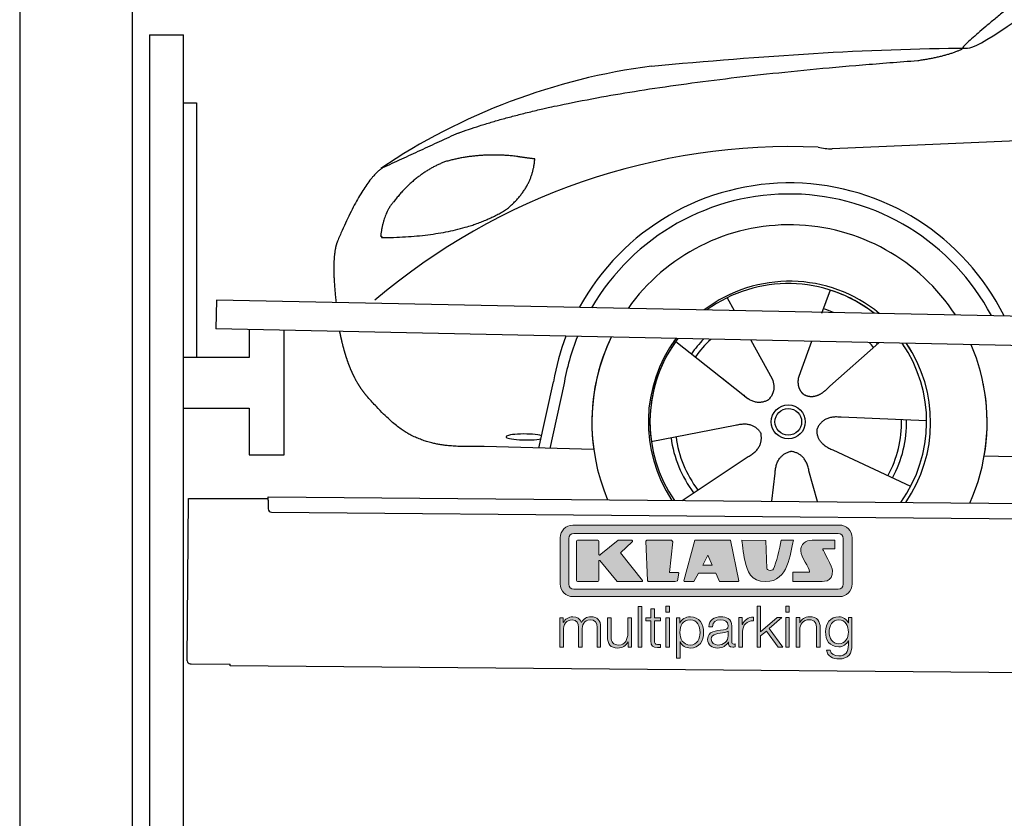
# Model space of a CAD drawing. Header units: millimetres. Extents: x -411 to 6777, y 0 to 6277.
# Tile 2 of 6: x 0 to 1744, y 3574 to 4989. Entities that reach past the tile are written whole.
import ezdxf

# ---------------------------------------------------------------- set-up
doc = ezdxf.new("R2010")
doc.units = ezdxf.units.MM
for name, color, linetype, lineweight in [('car', 10, 'Continuous', 25), ('Logo', 7, 'Continuous', 25), ('Plattform', 7, 'Continuous', 25), ('Ständer hinten', 7, 'Continuous', 25)]:
    doc.layers.add(name, color=color, linetype=linetype, lineweight=lineweight)

# ---------------------------------------------------------------- blocks, each defined once
blk = doc.blocks.new('Car')
at = {"layer": 'car'}
for p, q in [((1393.7, 4523), (1379, 4481.1)), ((1211.6, 4507.6), (1224.3, 4485.1)), ((1211.7, 4507.6), (1224.4, 4485.1)), ((1121.3, 4429.6), (1240.8, 4336.6)), ((1253.9, 4432.9), (1292.4, 4364.6)), ((1361.6, 4431.6), (1342.6, 4377.7)), ((1480.8, 4430.2), (1394.7, 4352.7)), ((1342.6, 4377.7), (1338.9, 4367.3)), ((1203.4, 4365.7), (1249.9, 4329.5)), ((880.7, 4238.2), (905.3, 4356.1)), ((923.8, 4350.9), (900.2, 4237.9)), ((1566.8, 4292.7), (1415.4, 4297.7)), ((1079.6, 4251.6), (1228, 4281.8)), ((977.7, 4236.5), (783.5, 4240)), ((1539.6, 4176.5), (1401.8, 4239.2)), ((1135.1, 4147.8), (1251.3, 4226.5)), ((1669.4, 4231.7), (3718.3, 4197)), ((1375, 4147.9), (1359.2, 4202.5)), ((1293.8, 4147.8), (1299.4, 4197.4))]:
    blk.add_line(p, q, dxfattribs=at)
for radius in [30.1, 23.6]:
    blk.add_circle((1321.8, 4288.8), radius, dxfattribs=at)
for centre, radius, start, end in [((1230.8, 3805.6), 1122.3, 98.0395, 124.4377), ((1335.4, 3635.3), 1141.2, 88.2487, 130.916), ((1396.7, 4890.3), 117.4, 256.9855, 269.1884), ((1323.9, 4287.9), 424.2, 26.9197, 151.8432), ((1323.6, 4287.7), 404.8, 28.396, 150.3669), ((1323.9, 4287.9), 350, 33.4585, 145.3045), ((1323.9, 4287.9), 250, 51.0494, 127.7135), ((1321.8, 4288.8), 245, 52.2371, 126.5259), ((1321.8, 4288.8), 245, 52.2371, 72.9266), ((1321.8, 4288.8), 209.6, 68.0621, 73.3995), ((1323.9, 4287.9), 424.2, 159.4632, 170.7471), ((1323.9, 4287.9), 424.2, 159.4632, 170.7471), ((1323.6, 4287.7), 404.8, 158.434, 171.0238), ((1323.9, 4287.9), 350, 155.0104, 203.6179), ((1323.9, 4287.9), 350, 155.0104, 188.4487), ((1323.9, 4287.9), 350, 155.0104, 157.8717), ((1323.9, 4287.9), 250, 144.1237, 214.1037), ((1321.8, 4288.8), 245, 143.5289, 188.7348), ((1321.8, 4288.8), 245, 144.9266, 215.1376), ((1323.9, 4287.9), 250, 144.1237, 148.496), ((1321.8, 4288.8), 245, 143.5289, 148.0172), ((1321.8, 4288.8), 209.6, 136.2024, 145.3995), ((1321.8, 4288.8), 200.6, 133.7482, 145.5463), ((1321.8, 4288.8), 200.6, 41.6402, 44.9032), ((1321.8, 4288.8), 200.6, 41.6402, 44.9032), ((1321.8, 4288.8), 209.6, 41.655, 42.449), ((1321.8, 4288.8), 245, 30.7457, 35.1225), ((1321.8, 4288.8), 245, 324.9119, 35.1225), ((1323.9, 4287.9), 250, 30.267, 34.5277), ((1323.9, 4287.9), 250, 325.9458, 34.5277), ((1323.9, 4287.9), 350, 350.7505, 23.641), ((1323.9, 4287.9), 350, 350.7505, 23.641), ((1323.9, 4287.9), 350, 336.4317, 11.924), ((1321.8, 4288.8), 200.6, 332.1152, 1.5463), ((1321.8, 4288.8), 209.6, 332.262, 1.3995), ((1321.8, 4288.8), 209.6, 188.262, 217.3995), ((1321.8, 4288.8), 200.6, 188.1152, 217.5463)]:
    blk.add_arc(centre, radius, start, end, dxfattribs=at)
blk.add_ellipse((856, 4257.7), major_axis=(33.6, 0), ratio=0.157274, start_param=0.513473, end_param=5.704241, dxfattribs=at)
for points, degree in [([(1632.8, 4953.7), (1668.5, 4950.2), (1968.4, 5201.8), (2145.9, 5312.4)], 3), ([(1928.8, 5207.4), (1848.2, 5146.2), (1746.6, 5061.8), (1618.3, 4955.4), (1624.2, 4953.5)], 4), ([(1073.8, 4916.9), (1270, 4936.7), (1455.1, 4951.4), (1632.8, 4953.7)], 3), ([(1545.1, 4931), (1598.2, 4939.3), (1623.9, 4952.5)], 2), ([(732.7, 4795.1), (968.5, 4883.8), (1545.1, 4931)], 2), ([(4703.8, 4887), (3827.1, 4907.4), (1395.1, 4772.9)], 2), ([(732.7, 4795.1), (599, 4732)], 1), ([(709.1, 4743.8), (657, 4722.6), (619.5, 4672.3)], 2), ([(836, 4754.7), (768.4, 4761.8), (709.1, 4743.8)], 2), ([(819.7, 4661.1), (865.4, 4698.5), (868.7, 4750.4)], 2), ([(868.7, 4750.4), (850.9, 4752.3), (836, 4754.7)], 2), ([(599, 4732), (564.6, 4708.8), (520.6, 4601.3)], 2), ([(619.5, 4672.3), (601.4, 4652.3), (597, 4611)], 2), ([(598.3, 4608.7), (743, 4610.6), (819.7, 4661.1)], 2), ([(597, 4611), (600.4, 4610.9), (598.3, 4608.7)], 2), ([(520.6, 4601.3), (515.4, 4588.3), (513.2, 4566.8), (513.4, 4541.7), (519, 4492.7)], 4), ([(1240.8, 4336.6), (1264.3, 4314.9), (1287.5, 4328.5)], 2), ([(1415.4, 4297.7), (1383.7, 4301.4), (1372.9, 4276.8)], 2), ([(1228, 4281.8), (1258.7, 4290.8), (1273.4, 4268.4)], 2), ([(1401.8, 4239.2), (1371.6, 4250), (1372.9, 4276.8)], 2), ([(1251.3, 4226.5), (1279.2, 4242.2), (1273.4, 4268.4)], 2), ([(1299.4, 4197.4), (1300.3, 4229.4), (1326.2, 4236.5)], 2), ([(1359.2, 4202.5), (1352.9, 4233.8), (1326.2, 4236.5)], 2)]:
    blk.add_open_spline(points, degree=degree, dxfattribs=at)
for points, degree, knots in [([(525.7, 4441.5), (526.6, 4437.2), (527.5, 4433), (528.5, 4428.9), (529.5, 4424.8), (533.2, 4410.1), (537.2, 4396.4), (541.8, 4384), (546.7, 4372.7)], 4, [0.4914944, 0.4914944, 0.4914944, 0.4914944, 0.4914944, 0.5422469, 0.5422469, 0.5422469, 0.5422469, 0.728655, 0.728655, 0.728655, 0.728655, 0.728655]), ([(546.4, 4373.4), (547.8, 4370.2), (549.2, 4367.1), (550.7, 4364.2), (552.2, 4361.3), (557.9, 4350.2), (563.9, 4340.9), (570.2, 4333), (576.8, 4325.6)], 4, [0.7288005, 0.7288005, 0.7288005, 0.7288005, 0.7288005, 0.7843928, 0.7843928, 0.7843928, 0.7843928, 1, 1, 1, 1, 1]), ([(1292.4, 4364.6), (1294.1, 4360.6), (1295.1, 4356.6), (1295.5, 4352.7), (1296.2, 4344.1), (1293.5, 4336), (1287.5, 4328.5)], 3, [0.2167758, 0.2167758, 0.2167758, 0.2167758, 0.4600873, 0.4600873, 0.4600873, 1, 1, 1, 1]), ([(1338.9, 4367.3), (1338.4, 4364.2), (1338.1, 4361.2), (1338.2, 4358.2), (1338.6, 4355.4), (1339.4, 4349.7), (1341.5, 4344.3), (1345.1, 4339.8), (1350, 4336.9)], 4, [0.3191838, 0.3191838, 0.3191838, 0.3191838, 0.3191838, 0.5438253, 0.5438253, 0.5438253, 0.5438253, 1, 1, 1, 1, 1]), ([(1394.7, 4352.7), (1394.7, 4352.7), (1394.7, 4352.7), (1394.7, 4352.7), (1394.7, 4352.7), (1385.6, 4342.9), (1375.1, 4332.9), (1360.8, 4330.3), (1350, 4336.9)], 4, [-0.000003, -0.000003, -0.000003, -0.000003, -0.000003, 0, 0, 0, 0, 1, 1, 1, 1, 1]), ([(783.5, 4240), (758.8, 4240.4), (703.2, 4236.3), (667, 4249.9), (623.1, 4274.6), (576.8, 4325.6)], 4, [0, 0, 0, 0, 0, 0.597866, 1, 1, 1, 1, 1])]:
    blk.add_open_spline(points, degree=degree, knots=knots, dxfattribs=at)
blk = doc.blocks.new('KLAUS')
at = {"layer": 'Logo'}
h = blk.add_hatch(color=8, dxfattribs=at)
h.dxf.hatch_style = 2
edge = h.paths.add_edge_path()
edge.add_spline(control_points=[(3.6, 29.09), (2.88, 29.09), (2.3, 28.51), (2.3, 27.8), (2.3, 27.8), (2.3, 16.11), (2.3, 16.11), (2.3, 15.39), (2.88, 14.81), (3.6, 14.81), (3.6, 14.81), (71.16, 14.81), (71.16, 14.81), (71.88, 14.81), (72.46, 15.39), (72.46, 16.11), (72.46, 16.11), (72.46, 27.8), (72.46, 27.8), (72.46, 28.51), (71.88, 29.09), (71.16, 29.09), (71.16, 29.09), (3.6, 29.09), (3.6, 29.09), (3.6, 29.09), (3.6, 29.09), (3.6, 29.09)], knot_values=[0, 0, 0, 0, 1, 1, 1, 2, 2, 2, 3, 3, 3, 4, 4, 4, 5, 5, 5, 6, 6, 6, 7, 7, 7, 8, 8, 8, 9, 9, 9, 9], degree=3, periodic=0)
edge = h.paths.add_edge_path()
edge.add_spline(control_points=[(3.35, 31.23), (3.35, 31.23), (71.47, 31.23), (71.47, 31.23), (73.26, 31.23), (74.71, 29.77), (74.71, 27.99), (74.71, 27.99), (74.71, 16.17), (74.71, 16.17), (74.71, 14.38), (73.26, 12.93), (71.47, 12.93), (71.47, 12.93), (3.35, 12.93), (3.35, 12.93), (1.56, 12.93), (0.11, 14.38), (0.11, 16.17), (0.11, 16.17), (0.11, 27.99), (0.11, 27.99), (0.11, 29.77), (1.56, 31.23), (3.35, 31.23), (3.35, 31.23), (3.35, 31.23), (3.35, 31.23)], knot_values=[0, 0, 0, 0, 1, 1, 1, 2, 2, 2, 3, 3, 3, 4, 4, 4, 5, 5, 5, 6, 6, 6, 7, 7, 7, 8, 8, 8, 9, 9, 9, 9], degree=3, periodic=0)
h = blk.add_hatch(color=8, dxfattribs=at)
h.dxf.hatch_style = 2
edge = h.paths.add_edge_path()
edge.add_spline(control_points=[(4.5, 27.33), (4.5, 27.33), (9.7, 27.33), (9.7, 27.33), (9.84, 27.33), (9.96, 27.22), (9.96, 27.08), (9.96, 27.08), (9.96, 23.69), (9.96, 23.69), (9.96, 23.69), (9.94, 23.64), (10.04, 23.59), (10.14, 23.53), (10.2, 23.57), (10.2, 23.57), (10.2, 23.57), (10.51, 23.75), (10.51, 23.75), (10.51, 23.75), (14.94, 27.33), (14.94, 27.33), (14.94, 27.33), (18.41, 27.33), (18.41, 27.33), (18.41, 27.33), (18.49, 27.33), (18.56, 27.2), (18.65, 27.04), (18.53, 26.91), (18.53, 26.91), (18.53, 26.91), (15.49, 24.11), (15.49, 24.11), (15.49, 24.11), (21.14, 17.06), (21.14, 17.06), (21.14, 17.06), (21.13, 16.91), (21.13, 16.91), (21.08, 16.84), (20.99, 16.82), (20.99, 16.82), (20.99, 16.82), (14.7, 16.82), (14.7, 16.82), (14.7, 16.82), (10.26, 22.17), (10.26, 22.17), (10.26, 22.17), (10.19, 22.24), (10.08, 22.21), (9.97, 22.18), (9.96, 22.11), (9.96, 22.11), (9.96, 22.11), (9.96, 17.08), (9.96, 17.08), (9.96, 16.94), (9.84, 16.82), (9.7, 16.82), (9.7, 16.82), (4.5, 16.82), (4.5, 16.82), (4.36, 16.82), (4.25, 16.94), (4.25, 17.08), (4.25, 17.08), (4.25, 27.08), (4.25, 27.08), (4.25, 27.22), (4.36, 27.33), (4.5, 27.33), (4.5, 27.33), (4.5, 27.33), (4.5, 27.33)], knot_values=[0, 0, 0, 0, 1, 1, 1, 2, 2, 2, 3, 3, 3, 4, 4, 4, 5, 5, 5, 6, 6, 6, 7, 7, 7, 8, 8, 8, 9, 9, 9, 10, 10, 10, 11, 11, 11, 12, 12, 12, 13, 13, 13, 14, 14, 14, 15, 15, 15, 16, 16, 16, 17, 17, 17, 18, 18, 18, 19, 19, 19, 20, 20, 20, 21, 21, 21, 22, 22, 22, 23, 23, 23, 24, 24, 24, 25, 25, 25, 25], degree=3, periodic=0)
h = blk.add_hatch(color=8, dxfattribs=at)
h.dxf.hatch_style = 2
h.paths.add_polyline_path([(22.42, 17.06), (21.97, 27.15), (22.24, 27.33), (28.55, 27.33), (28.86, 26.97), (28.01, 19.08), (30.26, 19.07), (30.44, 18.95), (30.08, 16.95), (29.49, 16.82), (22.6, 16.82)])
h = blk.add_hatch(color=8, dxfattribs=at)
h.paths.add_polyline_path([(36.52, 21.01), (38.93, 21.01), (37.87, 23.57)])
h.paths.add_polyline_path([(34.52, 27.33), (43.65, 27.33), (45.76, 16.94), (45.57, 16.82), (40.83, 16.82), (39.89, 18.95), (35.42, 18.95), (34.27, 16.82), (31.78, 16.82), (31.66, 17)])
h = blk.add_hatch(color=8, dxfattribs=at)
h.dxf.hatch_style = 2
edge = h.paths.add_edge_path()
edge.add_spline(control_points=[(52.69, 27.32), (52.69, 27.32), (52.88, 20.14), (52.88, 20.14), (53.01, 19.89), (53.2, 19.77), (53.43, 19.71), (53.91, 19.59), (54.43, 19.57), (54.64, 20.03), (55.23, 21.34), (56.27, 25.45), (56.6, 27.33), (56.6, 27.33), (59.77, 27.33), (59.77, 27.33), (58.77, 23.9), (58.56, 16.82), (52.63, 16.76), (48.72, 16.72), (48.01, 19.35), (47.27, 22.24), (46.89, 23.68), (46.54, 27.33), (46.54, 27.33), (46.54, 27.33), (52.69, 27.32), (52.69, 27.32), (52.69, 27.32), (52.69, 27.32), (52.69, 27.32)], knot_values=[0, 0, 0, 0, 1, 1, 1, 2, 2, 2, 3, 3, 3, 4, 4, 4, 5, 5, 5, 6, 6, 6, 7, 7, 7, 8, 8, 8, 9, 9, 9, 10, 10, 10, 10], degree=3, periodic=0)
h = blk.add_hatch(color=8, dxfattribs=at)
h.dxf.hatch_style = 2
edge = h.paths.add_edge_path()
edge.add_spline(control_points=[(64.46, 27.33), (64.46, 27.33), (70.31, 27.33), (70.31, 27.33), (70.31, 26.52), (70.31, 26.02), (70.31, 25.12), (70.31, 25.12), (67.3, 25.12), (67.3, 25.12), (67.24, 25.04), (67.25, 25.11), (67.25, 24.91), (67.25, 24.88), (69.73, 20.38), (69.73, 19.57), (69.73, 16.4), (67.22, 16.81), (65.9, 16.82), (65.9, 16.82), (59.59, 16.82), (59.59, 16.82), (59.59, 17.76), (59.59, 18.23), (59.59, 19.14), (59.59, 19.14), (63.75, 19.14), (63.75, 19.14), (63.82, 19.22), (63.81, 19.11), (63.81, 19.31), (63.81, 20.32), (61.58, 23.06), (61.58, 24.63), (61.58, 26.33), (62.83, 27.34), (64.46, 27.33), (64.46, 27.33), (64.46, 27.33), (64.46, 27.33)], knot_values=[0, 0, 0, 0, 1, 1, 1, 2, 2, 2, 3, 3, 3, 4, 4, 4, 5, 5, 5, 6, 6, 6, 7, 7, 7, 8, 8, 8, 9, 9, 9, 10, 10, 10, 11, 11, 11, 12, 12, 12, 13, 13, 13, 13], degree=3, periodic=0)
h = blk.add_hatch(color=30, dxfattribs=at)
h.dxf.hatch_style = 2
h.paths.add_polyline_path([(20.07, 0), (20.99, 0), (20.99, 10.45), (20.07, 10.45)])
h = blk.add_hatch(color=30, dxfattribs=at)
h.paths.add_polyline_path([(27.1, 0), (28.03, 0), (28.03, 7.55), (27.1, 7.55)])
h.paths.add_polyline_path([(27.1, 8.98), (28.03, 8.98), (28.03, 10.45), (27.1, 10.45)])
h = blk.add_hatch(color=30, dxfattribs=at)
h.dxf.hatch_style = 2
h.paths.add_polyline_path([(50.4, 0), (51.32, 0), (51.32, 2.87), (52.82, 4.11), (55.8, 0), (56.96, 0), (53.52, 4.76), (56.74, 7.55), (55.51, 7.55), (51.32, 3.89), (51.32, 10.45), (50.4, 10.45)])
h = blk.add_hatch(color=30, dxfattribs=at)
h.paths.add_polyline_path([(57.74, 0), (58.66, 0), (58.66, 7.55), (57.74, 7.55)])
h.paths.add_polyline_path([(57.74, 8.98), (58.66, 8.98), (58.66, 10.45), (57.74, 10.45)])
h = blk.add_hatch(color=30, dxfattribs=at)
h.dxf.hatch_style = 2
edge = h.paths.add_edge_path()
edge.add_spline(control_points=[(0, 0), (0, 0), (0.92, 0), (0.92, 0), (0.92, 0), (0.92, 4.22), (0.92, 4.22), (0.94, 5.8), (1.58, 7), (3.18, 7), (4.35, 7), (4.77, 6.15), (4.76, 5.12), (4.76, 5.12), (4.76, 0), (4.76, 0), (4.76, 0), (5.68, 0), (5.68, 0), (5.68, 0), (5.68, 4.27), (5.68, 4.27), (5.68, 5.68), (6.14, 7), (7.73, 7), (9.05, 7), (9.52, 6.32), (9.52, 5.08), (9.52, 5.08), (9.52, 0), (9.52, 0), (9.52, 0), (10.44, 0), (10.44, 0), (10.44, 0), (10.44, 5.12), (10.44, 5.12), (10.44, 6.91), (9.59, 7.77), (7.94, 7.77), (6.94, 7.77), (5.99, 7.29), (5.54, 6.3), (5.26, 7.29), (4.36, 7.77), (3.37, 7.77), (2.17, 7.77), (1.38, 7.19), (0.89, 6.28), (0.89, 6.28), (0.85, 6.28), (0.85, 6.28), (0.85, 6.28), (0.85, 7.55), (0.85, 7.55), (0.85, 7.55), (0, 7.55), (0, 7.55), (0, 7.55), (0, 0), (0, 0), (0, 0), (0, 0), (0, 0)], knot_values=[0, 0, 0, 0, 1, 1, 1, 2, 2, 2, 3, 3, 3, 4, 4, 4, 5, 5, 5, 6, 6, 6, 7, 7, 7, 8, 8, 8, 9, 9, 9, 10, 10, 10, 11, 11, 11, 12, 12, 12, 13, 13, 13, 14, 14, 14, 15, 15, 15, 16, 16, 16, 17, 17, 17, 18, 18, 18, 19, 19, 19, 20, 20, 20, 21, 21, 21, 21], degree=3, periodic=0)
h = blk.add_hatch(color=30, dxfattribs=at)
h.dxf.hatch_style = 2
edge = h.paths.add_edge_path()
edge.add_spline(control_points=[(18.31, 7.55), (18.31, 7.55), (17.39, 7.55), (17.39, 7.55), (17.39, 7.55), (17.39, 3.59), (17.39, 3.59), (17.39, 2.05), (16.7, 0.56), (15.12, 0.56), (13.66, 0.56), (13.15, 1.27), (13.1, 2.64), (13.1, 2.64), (13.1, 7.55), (13.1, 7.55), (13.1, 7.55), (12.18, 7.55), (12.18, 7.55), (12.18, 7.55), (12.18, 2.65), (12.18, 2.65), (12.18, 0.89), (12.93, -0.22), (14.83, -0.22), (15.96, -0.22), (16.95, 0.35), (17.44, 1.36), (17.44, 1.36), (17.47, 1.36), (17.47, 1.36), (17.47, 1.36), (17.47, 0), (17.47, 0), (17.47, 0), (18.31, 0), (18.31, 0), (18.31, 0), (18.31, 7.55), (18.31, 7.55), (18.31, 7.55), (18.31, 7.55), (18.31, 7.55)], knot_values=[0, 0, 0, 0, 1, 1, 1, 2, 2, 2, 3, 3, 3, 4, 4, 4, 5, 5, 5, 6, 6, 6, 7, 7, 7, 8, 8, 8, 9, 9, 9, 10, 10, 10, 11, 11, 11, 12, 12, 12, 13, 13, 13, 14, 14, 14, 14], degree=3, periodic=0)
h = blk.add_hatch(color=30, dxfattribs=at)
h.dxf.hatch_style = 2
edge = h.paths.add_edge_path()
edge.add_spline(control_points=[(24.22, 9.82), (24.22, 9.82), (23.3, 9.82), (23.3, 9.82), (23.3, 9.82), (23.3, 7.55), (23.3, 7.55), (23.3, 7.55), (21.98, 7.55), (21.98, 7.55), (21.98, 7.55), (21.98, 6.78), (21.98, 6.78), (21.98, 6.78), (23.3, 6.78), (23.3, 6.78), (23.3, 6.78), (23.3, 1.61), (23.3, 1.61), (23.28, 0.32), (23.71, -0.09), (24.94, -0.09), (25.22, -0.09), (25.48, -0.06), (25.76, -0.06), (25.76, -0.06), (25.76, 0.73), (25.76, 0.73), (25.5, 0.7), (25.23, 0.69), (24.97, 0.69), (24.31, 0.73), (24.22, 1.08), (24.22, 1.68), (24.22, 1.68), (24.22, 6.78), (24.22, 6.78), (24.22, 6.78), (25.76, 6.78), (25.76, 6.78), (25.76, 6.78), (25.76, 7.55), (25.76, 7.55), (25.76, 7.55), (24.22, 7.55), (24.22, 7.55), (24.22, 7.55), (24.22, 9.82), (24.22, 9.82), (24.22, 9.82), (24.22, 9.82), (24.22, 9.82)], knot_values=[0, 0, 0, 0, 1, 1, 1, 2, 2, 2, 3, 3, 3, 4, 4, 4, 5, 5, 5, 6, 6, 6, 7, 7, 7, 8, 8, 8, 9, 9, 9, 10, 10, 10, 11, 11, 11, 12, 12, 12, 13, 13, 13, 14, 14, 14, 15, 15, 15, 16, 16, 16, 17, 17, 17, 17], degree=3, periodic=0)
h = blk.add_hatch(color=30, dxfattribs=at)
edge = h.paths.add_edge_path()
edge.add_spline(control_points=[(35.84, 3.78), (35.84, 2.21), (35.12, 0.56), (33.37, 0.56), (31.4, 0.56), (30.72, 2.21), (30.72, 3.78), (30.72, 5.49), (31.33, 7), (33.37, 7), (35.12, 7), (35.84, 5.34), (35.84, 3.78), (35.84, 3.78), (35.84, 3.78), (35.84, 3.78)], knot_values=[0, 0, 0, 0, 1, 1, 1, 2, 2, 2, 3, 3, 3, 4, 4, 4, 5, 5, 5, 5], degree=3, periodic=0)
edge = h.paths.add_edge_path()
edge.add_spline(control_points=[(29.79, -2.8), (29.79, -2.8), (30.72, -2.8), (30.72, -2.8), (30.72, -2.8), (30.72, 1.43), (30.72, 1.43), (30.72, 1.43), (30.74, 1.43), (30.74, 1.43), (31.14, 0.35), (32.24, -0.22), (33.37, -0.22), (35.66, -0.22), (36.76, 1.64), (36.76, 3.78), (36.76, 5.91), (35.66, 7.77), (33.37, 7.77), (32.15, 7.77), (31.1, 7.14), (30.67, 6.12), (30.67, 6.12), (30.64, 6.12), (30.64, 6.12), (30.64, 6.12), (30.64, 7.55), (30.64, 7.55), (30.64, 7.55), (29.79, 7.55), (29.79, 7.55), (29.79, 7.55), (29.79, -2.8), (29.79, -2.8), (29.79, -2.8), (29.79, -2.8), (29.79, -2.8)], knot_values=[0, 0, 0, 0, 1, 1, 1, 2, 2, 2, 3, 3, 3, 4, 4, 4, 5, 5, 5, 6, 6, 6, 7, 7, 7, 8, 8, 8, 9, 9, 9, 10, 10, 10, 11, 11, 11, 12, 12, 12, 12], degree=3, periodic=0)
h = blk.add_hatch(color=30, dxfattribs=at)
edge = h.paths.add_edge_path()
edge.add_spline(control_points=[(43.03, 2.93), (43.04, 1.45), (41.8, 0.56), (40.39, 0.56), (39.53, 0.56), (38.71, 1.13), (38.71, 2.05), (38.71, 3.53), (40.66, 3.51), (42.22, 3.79), (42.47, 3.84), (42.88, 3.91), (43, 4.13), (43, 4.13), (43.03, 4.13), (43.03, 4.13), (43.03, 4.13), (43.03, 2.93), (43.03, 2.93), (43.03, 2.93), (43.03, 2.93), (43.03, 2.93)], knot_values=[0, 0, 0, 0, 1, 1, 1, 2, 2, 2, 3, 3, 3, 4, 4, 4, 5, 5, 5, 6, 6, 6, 7, 7, 7, 7], degree=3, periodic=0)
edge = h.paths.add_edge_path()
edge.add_spline(control_points=[(39.03, 5.24), (39.06, 6.47), (39.91, 7), (41.05, 7), (42.14, 7), (43.03, 6.69), (43.03, 5.45), (43.03, 4.61), (42.6, 4.51), (41.84, 4.42), (39.85, 4.19), (37.79, 4.11), (37.79, 1.99), (37.79, 0.47), (38.93, -0.22), (40.32, -0.22), (41.77, -0.22), (42.43, 0.34), (43.07, 1.32), (43.07, 1.32), (43.1, 1.32), (43.1, 1.32), (43.1, 0.53), (43.25, 0), (44.19, 0), (44.43, 0), (44.58, 0.01), (44.79, 0.06), (44.79, 0.06), (44.79, 0.83), (44.79, 0.83), (44.71, 0.81), (44.6, 0.78), (44.49, 0.78), (44.13, 0.78), (43.95, 0.98), (43.95, 1.33), (43.95, 1.33), (43.95, 5.34), (43.95, 5.34), (43.95, 7.36), (42.5, 7.77), (41.17, 7.77), (39.44, 7.77), (38.2, 7.01), (38.11, 5.24), (38.11, 5.24), (39.03, 5.24), (39.03, 5.24), (39.03, 5.24), (39.03, 5.24), (39.03, 5.24)], knot_values=[0, 0, 0, 0, 1, 1, 1, 2, 2, 2, 3, 3, 3, 4, 4, 4, 5, 5, 5, 6, 6, 6, 7, 7, 7, 8, 8, 8, 9, 9, 9, 10, 10, 10, 11, 11, 11, 12, 12, 12, 13, 13, 13, 14, 14, 14, 15, 15, 15, 16, 16, 16, 17, 17, 17, 17], degree=3, periodic=0)
h = blk.add_hatch(color=30, dxfattribs=at)
h.dxf.hatch_style = 2
edge = h.paths.add_edge_path()
edge.add_spline(control_points=[(45.79, 0), (45.79, 0), (46.71, 0), (46.71, 0), (46.71, 0), (46.71, 4.03), (46.71, 4.03), (46.71, 5.59), (47.85, 6.82), (49.52, 6.73), (49.52, 6.73), (49.52, 7.66), (49.52, 7.66), (48.16, 7.72), (47.14, 7), (46.67, 5.78), (46.67, 5.78), (46.64, 5.78), (46.64, 5.78), (46.64, 5.78), (46.64, 7.55), (46.64, 7.55), (46.64, 7.55), (45.79, 7.55), (45.79, 7.55), (45.79, 7.55), (45.79, 0), (45.79, 0), (45.79, 0), (45.79, 0), (45.79, 0)], knot_values=[0, 0, 0, 0, 1, 1, 1, 2, 2, 2, 3, 3, 3, 4, 4, 4, 5, 5, 5, 6, 6, 6, 7, 7, 7, 8, 8, 8, 9, 9, 9, 10, 10, 10, 10], degree=3, periodic=0)
h = blk.add_hatch(color=30, dxfattribs=at)
h.dxf.hatch_style = 2
edge = h.paths.add_edge_path()
edge.add_spline(control_points=[(60.41, 0), (60.41, 0), (61.33, 0), (61.33, 0), (61.33, 0), (61.33, 4.41), (61.33, 4.41), (61.36, 5.89), (62.24, 7), (63.7, 7), (65.2, 7), (65.62, 6.02), (65.62, 4.71), (65.62, 4.71), (65.62, 0), (65.62, 0), (65.62, 0), (66.54, 0), (66.54, 0), (66.54, 0), (66.54, 4.86), (66.54, 4.86), (66.54, 6.66), (65.9, 7.77), (63.78, 7.77), (62.71, 7.77), (61.7, 7.16), (61.36, 6.25), (61.36, 6.25), (61.33, 6.25), (61.33, 6.25), (61.33, 6.25), (61.33, 7.55), (61.33, 7.55), (61.33, 7.55), (60.41, 7.55), (60.41, 7.55), (60.41, 7.55), (60.41, 0), (60.41, 0), (60.41, 0), (60.41, 0), (60.41, 0)], knot_values=[0, 0, 0, 0, 1, 1, 1, 2, 2, 2, 3, 3, 3, 4, 4, 4, 5, 5, 5, 6, 6, 6, 7, 7, 7, 8, 8, 8, 9, 9, 9, 10, 10, 10, 11, 11, 11, 12, 12, 12, 13, 13, 13, 14, 14, 14, 14], degree=3, periodic=0)
h = blk.add_hatch(color=30, dxfattribs=at)
edge = h.paths.add_edge_path()
edge.add_spline(control_points=[(71.32, 0.86), (69.62, 0.86), (68.83, 2.34), (68.83, 3.86), (68.83, 5.43), (69.56, 7), (71.32, 7), (73.06, 7), (73.75, 5.34), (73.75, 3.86), (73.75, 2.33), (72.91, 0.86), (71.32, 0.86), (71.32, 0.86), (71.32, 0.86), (71.32, 0.86)], knot_values=[0, 0, 0, 0, 1, 1, 1, 2, 2, 2, 3, 3, 3, 4, 4, 4, 5, 5, 5, 5], degree=3, periodic=0)
edge = h.paths.add_edge_path()
edge.add_spline(control_points=[(74.67, 7.55), (74.67, 7.55), (73.75, 7.55), (73.75, 7.55), (73.75, 7.55), (73.75, 6.25), (73.75, 6.25), (73.75, 6.25), (73.72, 6.25), (73.72, 6.25), (73.35, 7.09), (72.41, 7.77), (71.32, 7.77), (69.13, 7.77), (67.9, 6.05), (67.9, 3.97), (67.9, 1.82), (68.9, 0.09), (71.32, 0.09), (72.4, 0.09), (73.29, 0.72), (73.72, 1.64), (73.72, 1.64), (73.75, 1.64), (73.75, 1.64), (73.75, 1.64), (73.75, 0.61), (73.75, 0.61), (73.75, -1.23), (73.01, -2.24), (71.32, -2.24), (70.29, -2.24), (69.31, -1.85), (69.1, -0.73), (69.1, -0.73), (68.18, -0.73), (68.18, -0.73), (68.31, -2.34), (69.81, -3.02), (71.32, -3.02), (73.79, -3.02), (74.65, -1.64), (74.67, 0.61), (74.67, 0.61), (74.67, 7.55), (74.67, 7.55), (74.67, 7.55), (74.67, 7.55), (74.67, 7.55)], knot_values=[0, 0, 0, 0, 1, 1, 1, 2, 2, 2, 3, 3, 3, 4, 4, 4, 5, 5, 5, 6, 6, 6, 7, 7, 7, 8, 8, 8, 9, 9, 9, 10, 10, 10, 11, 11, 11, 12, 12, 12, 13, 13, 13, 14, 14, 14, 15, 15, 15, 16, 16, 16, 16], degree=3, periodic=0)
at = {"layer": 'Logo', "lineweight": 0}
for points in [[(22.42, 17.06), (21.97, 27.15), (22.24, 27.33), (28.55, 27.33), (28.86, 26.97), (28.01, 19.08), (30.26, 19.07), (30.44, 18.95), (30.08, 16.95), (29.49, 16.82), (22.6, 16.82), (22.42, 17.06), (22.42, 17.06)], [(34.52, 27.33), (43.65, 27.33), (45.76, 16.94), (45.57, 16.82), (40.83, 16.82), (39.89, 18.95), (35.42, 18.95), (34.27, 16.82), (31.78, 16.82), (31.66, 17), (34.52, 27.33), (34.52, 27.33)], [(36.52, 21.01), (38.93, 21.01), (37.87, 23.57), (36.52, 21.01), (36.52, 21.01)], [(20.07, 0), (20.99, 0), (20.99, 10.45), (20.07, 10.45), (20.07, 0), (20.07, 0)], [(27.1, 8.98), (28.03, 8.98), (28.03, 10.45), (27.1, 10.45), (27.1, 8.98), (27.1, 8.98)], [(50.4, 0), (51.32, 0), (51.32, 2.87), (52.82, 4.11), (55.8, 0), (56.96, 0), (53.52, 4.76), (56.74, 7.55), (55.51, 7.55), (51.32, 3.89), (51.32, 10.45), (50.4, 10.45), (50.4, 0), (50.4, 0)], [(57.74, 8.98), (58.66, 8.98), (58.66, 10.45), (57.74, 10.45), (57.74, 8.98), (57.74, 8.98)], [(27.1, 0), (28.03, 0), (28.03, 7.55), (27.1, 7.55), (27.1, 0), (27.1, 0)], [(57.74, 0), (58.66, 0), (58.66, 7.55), (57.74, 7.55), (57.74, 0), (57.74, 0)]]:
    blk.add_lwpolyline(points, dxfattribs=at)
for points, knots in [([(3.35, 31.23), (3.35, 31.23), (71.47, 31.23), (71.47, 31.23), (73.26, 31.23), (74.71, 29.77), (74.71, 27.99), (74.71, 27.99), (74.71, 16.17), (74.71, 16.17), (74.71, 14.38), (73.26, 12.93), (71.47, 12.93), (71.47, 12.93), (3.35, 12.93), (3.35, 12.93), (1.56, 12.93), (0.11, 14.38), (0.11, 16.17), (0.11, 16.17), (0.11, 27.99), (0.11, 27.99), (0.11, 29.77), (1.56, 31.23), (3.35, 31.23), (3.35, 31.23), (3.35, 31.23), (3.35, 31.23)], [0, 0, 0, 0, 1, 1, 1, 2, 2, 2, 3, 3, 3, 4, 4, 4, 5, 5, 5, 6, 6, 6, 7, 7, 7, 8, 8, 8, 9, 9, 9, 9]), ([(3.6, 29.09), (2.88, 29.09), (2.3, 28.51), (2.3, 27.8), (2.3, 27.8), (2.3, 16.11), (2.3, 16.11), (2.3, 15.39), (2.88, 14.81), (3.6, 14.81), (3.6, 14.81), (71.16, 14.81), (71.16, 14.81), (71.88, 14.81), (72.46, 15.39), (72.46, 16.11), (72.46, 16.11), (72.46, 27.8), (72.46, 27.8), (72.46, 28.51), (71.88, 29.09), (71.16, 29.09), (71.16, 29.09), (3.6, 29.09), (3.6, 29.09), (3.6, 29.09), (3.6, 29.09), (3.6, 29.09)], [0, 0, 0, 0, 1, 1, 1, 2, 2, 2, 3, 3, 3, 4, 4, 4, 5, 5, 5, 6, 6, 6, 7, 7, 7, 8, 8, 8, 9, 9, 9, 9]), ([(4.5, 27.33), (4.5, 27.33), (9.7, 27.33), (9.7, 27.33), (9.84, 27.33), (9.96, 27.22), (9.96, 27.08), (9.96, 27.08), (9.96, 23.69), (9.96, 23.69), (9.96, 23.69), (9.94, 23.64), (10.04, 23.59), (10.14, 23.53), (10.2, 23.57), (10.2, 23.57), (10.2, 23.57), (10.51, 23.75), (10.51, 23.75), (10.51, 23.75), (14.94, 27.33), (14.94, 27.33), (14.94, 27.33), (18.41, 27.33), (18.41, 27.33), (18.41, 27.33), (18.49, 27.33), (18.56, 27.2), (18.65, 27.04), (18.53, 26.91), (18.53, 26.91), (18.53, 26.91), (15.49, 24.11), (15.49, 24.11), (15.49, 24.11), (21.14, 17.06), (21.14, 17.06), (21.14, 17.06), (21.13, 16.91), (21.13, 16.91), (21.08, 16.84), (20.99, 16.82), (20.99, 16.82), (20.99, 16.82), (14.7, 16.82), (14.7, 16.82), (14.7, 16.82), (10.26, 22.17), (10.26, 22.17), (10.26, 22.17), (10.19, 22.24), (10.08, 22.21), (9.97, 22.18), (9.96, 22.11), (9.96, 22.11), (9.96, 22.11), (9.96, 17.08), (9.96, 17.08), (9.96, 16.94), (9.84, 16.82), (9.7, 16.82), (9.7, 16.82), (4.5, 16.82), (4.5, 16.82), (4.36, 16.82), (4.25, 16.94), (4.25, 17.08), (4.25, 17.08), (4.25, 27.08), (4.25, 27.08), (4.25, 27.22), (4.36, 27.33), (4.5, 27.33), (4.5, 27.33), (4.5, 27.33), (4.5, 27.33)], [0, 0, 0, 0, 1, 1, 1, 2, 2, 2, 3, 3, 3, 4, 4, 4, 5, 5, 5, 6, 6, 6, 7, 7, 7, 8, 8, 8, 9, 9, 9, 10, 10, 10, 11, 11, 11, 12, 12, 12, 13, 13, 13, 14, 14, 14, 15, 15, 15, 16, 16, 16, 17, 17, 17, 18, 18, 18, 19, 19, 19, 20, 20, 20, 21, 21, 21, 22, 22, 22, 23, 23, 23, 24, 24, 24, 25, 25, 25, 25]), ([(52.69, 27.32), (52.69, 27.32), (52.88, 20.14), (52.88, 20.14), (53.01, 19.89), (53.2, 19.77), (53.43, 19.71), (53.91, 19.59), (54.43, 19.57), (54.64, 20.03), (55.23, 21.34), (56.27, 25.45), (56.6, 27.33), (56.6, 27.33), (59.77, 27.33), (59.77, 27.33), (58.77, 23.9), (58.56, 16.82), (52.63, 16.76), (48.72, 16.72), (48.01, 19.35), (47.27, 22.24), (46.89, 23.68), (46.54, 27.33), (46.54, 27.33), (46.54, 27.33), (52.69, 27.32), (52.69, 27.32), (52.69, 27.32), (52.69, 27.32), (52.69, 27.32)], [0, 0, 0, 0, 1, 1, 1, 2, 2, 2, 3, 3, 3, 4, 4, 4, 5, 5, 5, 6, 6, 6, 7, 7, 7, 8, 8, 8, 9, 9, 9, 10, 10, 10, 10]), ([(64.46, 27.33), (64.46, 27.33), (70.31, 27.33), (70.31, 27.33), (70.31, 26.52), (70.31, 26.02), (70.31, 25.12), (70.31, 25.12), (67.3, 25.12), (67.3, 25.12), (67.24, 25.04), (67.25, 25.11), (67.25, 24.91), (67.25, 24.88), (69.73, 20.38), (69.73, 19.57), (69.73, 16.4), (67.22, 16.81), (65.9, 16.82), (65.9, 16.82), (59.59, 16.82), (59.59, 16.82), (59.59, 17.76), (59.59, 18.23), (59.59, 19.14), (59.59, 19.14), (63.75, 19.14), (63.75, 19.14), (63.82, 19.22), (63.81, 19.11), (63.81, 19.31), (63.81, 20.32), (61.58, 23.06), (61.58, 24.63), (61.58, 26.33), (62.83, 27.34), (64.46, 27.33), (64.46, 27.33), (64.46, 27.33), (64.46, 27.33)], [0, 0, 0, 0, 1, 1, 1, 2, 2, 2, 3, 3, 3, 4, 4, 4, 5, 5, 5, 6, 6, 6, 7, 7, 7, 8, 8, 8, 9, 9, 9, 10, 10, 10, 11, 11, 11, 12, 12, 12, 13, 13, 13, 13]), ([(0, 0), (0, 0), (0.92, 0), (0.92, 0), (0.92, 0), (0.92, 4.22), (0.92, 4.22), (0.94, 5.8), (1.58, 7), (3.18, 7), (4.35, 7), (4.77, 6.15), (4.76, 5.12), (4.76, 5.12), (4.76, 0), (4.76, 0), (4.76, 0), (5.68, 0), (5.68, 0), (5.68, 0), (5.68, 4.27), (5.68, 4.27), (5.68, 5.68), (6.14, 7), (7.73, 7), (9.05, 7), (9.52, 6.32), (9.52, 5.08), (9.52, 5.08), (9.52, 0), (9.52, 0), (9.52, 0), (10.44, 0), (10.44, 0), (10.44, 0), (10.44, 5.12), (10.44, 5.12), (10.44, 6.91), (9.59, 7.77), (7.94, 7.77), (6.94, 7.77), (5.99, 7.29), (5.54, 6.3), (5.26, 7.29), (4.36, 7.77), (3.37, 7.77), (2.17, 7.77), (1.38, 7.19), (0.89, 6.28), (0.89, 6.28), (0.85, 6.28), (0.85, 6.28), (0.85, 6.28), (0.85, 7.55), (0.85, 7.55), (0.85, 7.55), (0, 7.55), (0, 7.55), (0, 7.55), (0, 0), (0, 0), (0, 0), (0, 0), (0, 0)], [0, 0, 0, 0, 1, 1, 1, 2, 2, 2, 3, 3, 3, 4, 4, 4, 5, 5, 5, 6, 6, 6, 7, 7, 7, 8, 8, 8, 9, 9, 9, 10, 10, 10, 11, 11, 11, 12, 12, 12, 13, 13, 13, 14, 14, 14, 15, 15, 15, 16, 16, 16, 17, 17, 17, 18, 18, 18, 19, 19, 19, 20, 20, 20, 21, 21, 21, 21]), ([(18.31, 7.55), (18.31, 7.55), (17.39, 7.55), (17.39, 7.55), (17.39, 7.55), (17.39, 3.59), (17.39, 3.59), (17.39, 2.05), (16.7, 0.56), (15.12, 0.56), (13.66, 0.56), (13.15, 1.27), (13.1, 2.64), (13.1, 2.64), (13.1, 7.55), (13.1, 7.55), (13.1, 7.55), (12.18, 7.55), (12.18, 7.55), (12.18, 7.55), (12.18, 2.65), (12.18, 2.65), (12.18, 0.89), (12.93, -0.22), (14.83, -0.22), (15.96, -0.22), (16.95, 0.35), (17.44, 1.36), (17.44, 1.36), (17.47, 1.36), (17.47, 1.36), (17.47, 1.36), (17.47, 0), (17.47, 0), (17.47, 0), (18.31, 0), (18.31, 0), (18.31, 0), (18.31, 7.55), (18.31, 7.55), (18.31, 7.55), (18.31, 7.55), (18.31, 7.55)], [0, 0, 0, 0, 1, 1, 1, 2, 2, 2, 3, 3, 3, 4, 4, 4, 5, 5, 5, 6, 6, 6, 7, 7, 7, 8, 8, 8, 9, 9, 9, 10, 10, 10, 11, 11, 11, 12, 12, 12, 13, 13, 13, 14, 14, 14, 14]), ([(24.22, 9.82), (24.22, 9.82), (23.3, 9.82), (23.3, 9.82), (23.3, 9.82), (23.3, 7.55), (23.3, 7.55), (23.3, 7.55), (21.98, 7.55), (21.98, 7.55), (21.98, 7.55), (21.98, 6.78), (21.98, 6.78), (21.98, 6.78), (23.3, 6.78), (23.3, 6.78), (23.3, 6.78), (23.3, 1.61), (23.3, 1.61), (23.28, 0.32), (23.71, -0.09), (24.94, -0.09), (25.22, -0.09), (25.48, -0.06), (25.76, -0.06), (25.76, -0.06), (25.76, 0.73), (25.76, 0.73), (25.5, 0.7), (25.23, 0.69), (24.97, 0.69), (24.31, 0.73), (24.22, 1.08), (24.22, 1.68), (24.22, 1.68), (24.22, 6.78), (24.22, 6.78), (24.22, 6.78), (25.76, 6.78), (25.76, 6.78), (25.76, 6.78), (25.76, 7.55), (25.76, 7.55), (25.76, 7.55), (24.22, 7.55), (24.22, 7.55), (24.22, 7.55), (24.22, 9.82), (24.22, 9.82), (24.22, 9.82), (24.22, 9.82), (24.22, 9.82)], [0, 0, 0, 0, 1, 1, 1, 2, 2, 2, 3, 3, 3, 4, 4, 4, 5, 5, 5, 6, 6, 6, 7, 7, 7, 8, 8, 8, 9, 9, 9, 10, 10, 10, 11, 11, 11, 12, 12, 12, 13, 13, 13, 14, 14, 14, 15, 15, 15, 16, 16, 16, 17, 17, 17, 17]), ([(29.79, -2.8), (29.79, -2.8), (30.72, -2.8), (30.72, -2.8), (30.72, -2.8), (30.72, 1.43), (30.72, 1.43), (30.72, 1.43), (30.74, 1.43), (30.74, 1.43), (31.14, 0.35), (32.24, -0.22), (33.37, -0.22), (35.66, -0.22), (36.76, 1.64), (36.76, 3.78), (36.76, 5.91), (35.66, 7.77), (33.37, 7.77), (32.15, 7.77), (31.1, 7.14), (30.67, 6.12), (30.67, 6.12), (30.64, 6.12), (30.64, 6.12), (30.64, 6.12), (30.64, 7.55), (30.64, 7.55), (30.64, 7.55), (29.79, 7.55), (29.79, 7.55), (29.79, 7.55), (29.79, -2.8), (29.79, -2.8), (29.79, -2.8), (29.79, -2.8), (29.79, -2.8)], [0, 0, 0, 0, 1, 1, 1, 2, 2, 2, 3, 3, 3, 4, 4, 4, 5, 5, 5, 6, 6, 6, 7, 7, 7, 8, 8, 8, 9, 9, 9, 10, 10, 10, 11, 11, 11, 12, 12, 12, 12]), ([(39.03, 5.24), (39.06, 6.47), (39.91, 7), (41.05, 7), (42.14, 7), (43.03, 6.69), (43.03, 5.45), (43.03, 4.61), (42.6, 4.51), (41.84, 4.42), (39.85, 4.19), (37.79, 4.11), (37.79, 1.99), (37.79, 0.47), (38.93, -0.22), (40.32, -0.22), (41.77, -0.22), (42.43, 0.34), (43.07, 1.32), (43.07, 1.32), (43.1, 1.32), (43.1, 1.32), (43.1, 0.53), (43.25, 0), (44.19, 0), (44.43, 0), (44.58, 0.01), (44.79, 0.06), (44.79, 0.06), (44.79, 0.83), (44.79, 0.83), (44.71, 0.81), (44.6, 0.78), (44.49, 0.78), (44.13, 0.78), (43.95, 0.98), (43.95, 1.33), (43.95, 1.33), (43.95, 5.34), (43.95, 5.34), (43.95, 7.36), (42.5, 7.77), (41.17, 7.77), (39.44, 7.77), (38.2, 7.01), (38.11, 5.24), (38.11, 5.24), (39.03, 5.24), (39.03, 5.24), (39.03, 5.24), (39.03, 5.24), (39.03, 5.24)], [0, 0, 0, 0, 1, 1, 1, 2, 2, 2, 3, 3, 3, 4, 4, 4, 5, 5, 5, 6, 6, 6, 7, 7, 7, 8, 8, 8, 9, 9, 9, 10, 10, 10, 11, 11, 11, 12, 12, 12, 13, 13, 13, 14, 14, 14, 15, 15, 15, 16, 16, 16, 17, 17, 17, 17]), ([(45.79, 0), (45.79, 0), (46.71, 0), (46.71, 0), (46.71, 0), (46.71, 4.03), (46.71, 4.03), (46.71, 5.59), (47.85, 6.82), (49.52, 6.73), (49.52, 6.73), (49.52, 7.66), (49.52, 7.66), (48.16, 7.72), (47.14, 7), (46.67, 5.78), (46.67, 5.78), (46.64, 5.78), (46.64, 5.78), (46.64, 5.78), (46.64, 7.55), (46.64, 7.55), (46.64, 7.55), (45.79, 7.55), (45.79, 7.55), (45.79, 7.55), (45.79, 0), (45.79, 0), (45.79, 0), (45.79, 0), (45.79, 0)], [0, 0, 0, 0, 1, 1, 1, 2, 2, 2, 3, 3, 3, 4, 4, 4, 5, 5, 5, 6, 6, 6, 7, 7, 7, 8, 8, 8, 9, 9, 9, 10, 10, 10, 10]), ([(60.41, 0), (60.41, 0), (61.33, 0), (61.33, 0), (61.33, 0), (61.33, 4.41), (61.33, 4.41), (61.36, 5.89), (62.24, 7), (63.7, 7), (65.2, 7), (65.62, 6.02), (65.62, 4.71), (65.62, 4.71), (65.62, 0), (65.62, 0), (65.62, 0), (66.54, 0), (66.54, 0), (66.54, 0), (66.54, 4.86), (66.54, 4.86), (66.54, 6.66), (65.9, 7.77), (63.78, 7.77), (62.71, 7.77), (61.7, 7.16), (61.36, 6.25), (61.36, 6.25), (61.33, 6.25), (61.33, 6.25), (61.33, 6.25), (61.33, 7.55), (61.33, 7.55), (61.33, 7.55), (60.41, 7.55), (60.41, 7.55), (60.41, 7.55), (60.41, 0), (60.41, 0), (60.41, 0), (60.41, 0), (60.41, 0)], [0, 0, 0, 0, 1, 1, 1, 2, 2, 2, 3, 3, 3, 4, 4, 4, 5, 5, 5, 6, 6, 6, 7, 7, 7, 8, 8, 8, 9, 9, 9, 10, 10, 10, 11, 11, 11, 12, 12, 12, 13, 13, 13, 14, 14, 14, 14]), ([(74.67, 7.55), (74.67, 7.55), (73.75, 7.55), (73.75, 7.55), (73.75, 7.55), (73.75, 6.25), (73.75, 6.25), (73.75, 6.25), (73.72, 6.25), (73.72, 6.25), (73.35, 7.09), (72.41, 7.77), (71.32, 7.77), (69.13, 7.77), (67.9, 6.05), (67.9, 3.97), (67.9, 1.82), (68.9, 0.09), (71.32, 0.09), (72.4, 0.09), (73.29, 0.72), (73.72, 1.64), (73.72, 1.64), (73.75, 1.64), (73.75, 1.64), (73.75, 1.64), (73.75, 0.61), (73.75, 0.61), (73.75, -1.23), (73.01, -2.24), (71.32, -2.24), (70.29, -2.24), (69.31, -1.85), (69.1, -0.73), (69.1, -0.73), (68.18, -0.73), (68.18, -0.73), (68.31, -2.34), (69.81, -3.02), (71.32, -3.02), (73.79, -3.02), (74.65, -1.64), (74.67, 0.61), (74.67, 0.61), (74.67, 7.55), (74.67, 7.55), (74.67, 7.55), (74.67, 7.55), (74.67, 7.55)], [0, 0, 0, 0, 1, 1, 1, 2, 2, 2, 3, 3, 3, 4, 4, 4, 5, 5, 5, 6, 6, 6, 7, 7, 7, 8, 8, 8, 9, 9, 9, 10, 10, 10, 11, 11, 11, 12, 12, 12, 13, 13, 13, 14, 14, 14, 15, 15, 15, 16, 16, 16, 16]), ([(35.84, 3.78), (35.84, 2.21), (35.12, 0.56), (33.37, 0.56), (31.4, 0.56), (30.72, 2.21), (30.72, 3.78), (30.72, 5.49), (31.33, 7), (33.37, 7), (35.12, 7), (35.84, 5.34), (35.84, 3.78), (35.84, 3.78), (35.84, 3.78), (35.84, 3.78)], [0, 0, 0, 0, 1, 1, 1, 2, 2, 2, 3, 3, 3, 4, 4, 4, 5, 5, 5, 5]), ([(71.32, 0.86), (69.62, 0.86), (68.83, 2.34), (68.83, 3.86), (68.83, 5.43), (69.56, 7), (71.32, 7), (73.06, 7), (73.75, 5.34), (73.75, 3.86), (73.75, 2.33), (72.91, 0.86), (71.32, 0.86), (71.32, 0.86), (71.32, 0.86), (71.32, 0.86)], [0, 0, 0, 0, 1, 1, 1, 2, 2, 2, 3, 3, 3, 4, 4, 4, 5, 5, 5, 5]), ([(43.03, 2.93), (43.04, 1.45), (41.8, 0.56), (40.39, 0.56), (39.53, 0.56), (38.71, 1.13), (38.71, 2.05), (38.71, 3.53), (40.66, 3.51), (42.22, 3.79), (42.47, 3.84), (42.88, 3.91), (43, 4.13), (43, 4.13), (43.03, 4.13), (43.03, 4.13), (43.03, 4.13), (43.03, 2.93), (43.03, 2.93), (43.03, 2.93), (43.03, 2.93), (43.03, 2.93)], [0, 0, 0, 0, 1, 1, 1, 2, 2, 2, 3, 3, 3, 4, 4, 4, 5, 5, 5, 6, 6, 6, 7, 7, 7, 7])]:
    blk.add_open_spline(points, degree=3, knots=knots, dxfattribs=at)
blk = doc.blocks.new('Plattform OG 6200 550')
at = {"layer": 'Plattform'}
for p, q in [((348.5, 4492), (347.5, 4441.1)), ((5482.3, 4389.6), (348.5, 4492)), ((5481.2, 4333.6), (347.5, 4441)), ((406.3, 4439.8), (406.3, 4390.8)), ((468.3, 4218.3), (468.3, 4438.5)), ((406.3, 4390.8), (289.9, 4390.7)), ((289.9, 4300.8), (406.3, 4300.8)), ((406.3, 4300.8), (406.3, 4218.3)), ((406.3, 4218.3), (463.3, 4218.3)), ((463.3, 4218.3), (468.3, 4218.3)), ((296.3, 3852.8), (298.8, 4140.8)), ((298.8, 4140.8), (440.2, 4140.6)), ((440.2, 4137.6), (440.1, 4122.6)), ((440.2, 4137.6), (440.2, 4143.6)), ((440.2, 4143.6), (5395, 4100.4)), ((446, 4116.5), (5394.8, 4073.4)), ((302.2, 3847.8), (303.5, 3847.8)), ((302.2, 3847.8), (372.7, 3847.2)), ((372.6, 3844.2), (372.7, 3847.2)), ((5437.5, 3800), (372.6, 3844.2))]:
    blk.add_line(p, q, dxfattribs=at)
for centre, start in [((446.1, 4122.5), 179.5), ((302.2, 3853.8), 189.0941)]:
    blk.add_arc(centre, 6, start, 269.5, dxfattribs=at)
at = {"layer": 'Plattform', "xscale": 6.929133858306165, "yscale": 6.929133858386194, "zscale": 6.929133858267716, "rotation": 0.011070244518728}
blk.add_blockref('KLAUS', (956.4, 3877.2), dxfattribs=at)
blk = doc.blocks.new('Ständer hinten')
at = {"layer": 'Ständer hinten'}
for p, q in [((229.9, 4962), (229.9, 1948.6)), ((229.9, 4962), (289.9, 4962)), ((289.9, 1950), (289.9, 4962)), ((289.9, 4842), (312.9, 4842)), ((312.9, 4842), (312.9, 4390.7))]:
    blk.add_line(p, q, dxfattribs=at)
blk = doc.blocks.new('Gebäude_355_GT175')
for p, q in [((0, 5700), (0, 0)), ((200, 200), (200, 5500))]:
    blk.add_line(p, q)

msp = doc.modelspace()

# ---------------------------------------------------------------- block references
msp.add_blockref('Gebäude_355_GT175', (0, 0))
at = {"layer": 'car', "rotation": 359.4752422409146}
msp.add_blockref('Car', (0, 0), dxfattribs=at)
at = {"layer": 'Plattform'}
msp.add_blockref('Plattform OG 6200 550', (0, 0), dxfattribs=at)
at = {"layer": 'Ständer hinten'}
msp.add_blockref('Ständer hinten', (0, 0), dxfattribs=at)

doc.saveas('drawing.dxf')
